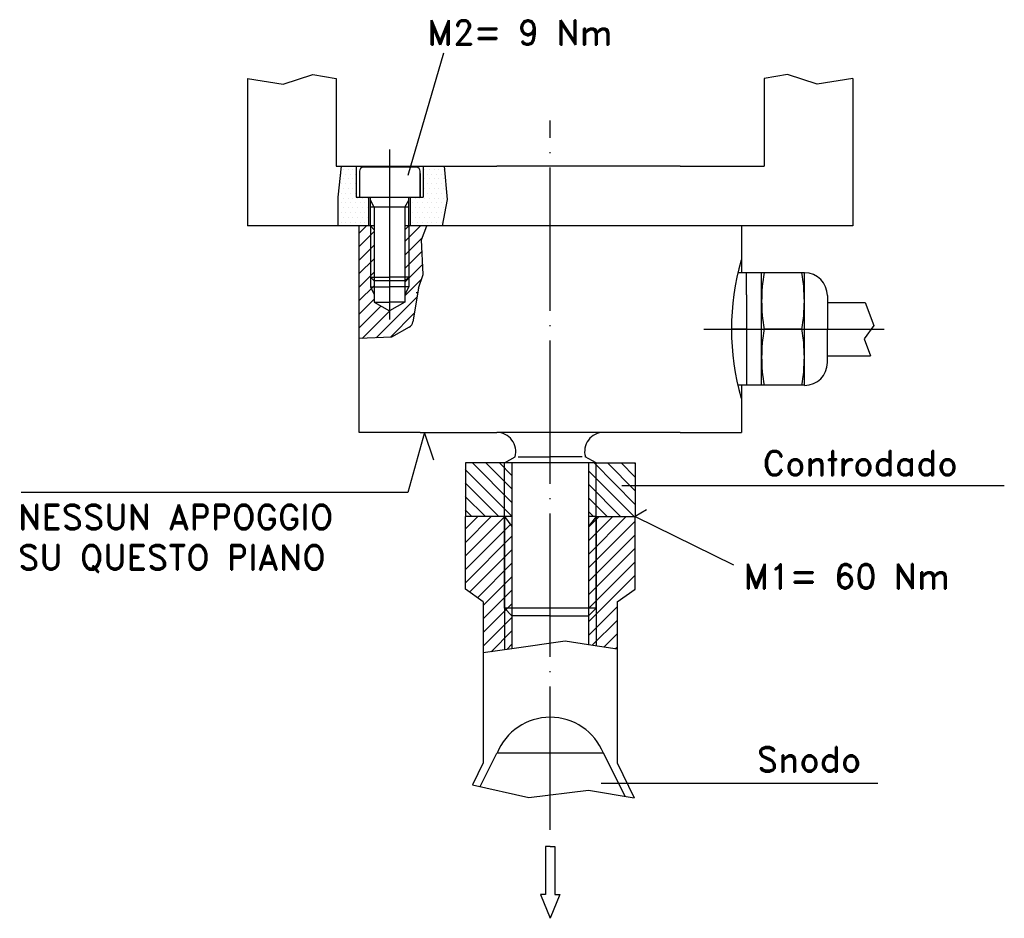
# Model space of a CAD drawing. Extents: x 185 to 288, y 347 to 441.
import ezdxf

# ---------------------------------------------------------------- set-up
doc = ezdxf.new("R2010")
doc.units = 0
doc.header["$LTSCALE"] = 15
doc.header["$MEASUREMENT"] = 0
doc.linetypes.add('TP', pattern=[1.2, 1, -0.1, 0, -0.1])
doc.layers.get('0').update_dxf_attribs({"linetype": 'CONTINUOUS'})
doc.styles.add('ROMAND', font='romand', dxfattribs={"height": 2})

# ---------------------------------------------------------------- blocks, each defined once
blk = doc.blocks.new('*X2')
at = {"color": 0}
for p, q in [((116.55, 402.22), (120.81, 406.48)), ((116.83, 403.91), (119.32, 406.41)), ((119.39, 403.65), (122.3, 406.56)), ((120.31, 403.15), (122.62, 405.46)), ((121.02, 402.45), (122.62, 404.05)), ((116.05, 400.31), (117.82, 402.08)), ((121.02, 401.04), (122.62, 402.63)), ((121.02, 399.62), (122.62, 401.22)), ((115.95, 398.79), (117.82, 400.66)), ((121.02, 398.21), (122.62, 399.8)), ((116.03, 397.46), (117.82, 399.25)), ((116.01, 396.02), (117.82, 397.84)), ((121.02, 396.79), (122.62, 398.39)), ((121.02, 395.38), (122.62, 396.98)), ((116.18, 394.78), (117.82, 396.42)), ((121.84, 394.78), (122.62, 395.56))]:
    blk.add_line(p, q, dxfattribs=at)
blk = doc.blocks.new('*X1')
at = {"color": 0}
for p, q in [((98.62, 420.4), (93.84, 425.18)), ((98.62, 421.81), (95.25, 425.18)), ((98.62, 423.23), (96.66, 425.18)), ((98.62, 424.64), (98.08, 425.18)), ((111.5, 420.25), (106.62, 425.13)), ((111.5, 421.66), (107.98, 425.18)), ((111.5, 423.07), (109.39, 425.18)), ((111.5, 424.49), (110.81, 425.18)), ((98.02, 419.58), (93.74, 423.87)), ((110.75, 419.58), (106.62, 423.71)), ((96.61, 419.58), (93.74, 422.45)), ((109.33, 419.58), (106.62, 422.3)), ((95.19, 419.58), (93.74, 421.04)), ((107.92, 419.58), (106.62, 420.88)), ((93.78, 419.58), (93.74, 419.62))]:
    blk.add_line(p, q, dxfattribs=at)
blk = doc.blocks.new('*X0')
at = {"color": 0}
for p, q in [((96.13, 470.9), (96.29, 471.05)), ((96.13, 469.48), (97.51, 470.87)), ((107.13, 469.17), (109.32, 471.36)), ((107.13, 470.58), (107.67, 471.12)), ((96.13, 468.07), (98.74, 470.68)), ((107.13, 467.76), (110.13, 470.76)), ((96.13, 466.66), (99.13, 469.66)), ((107.13, 466.34), (110.13, 469.34)), ((94.25, 463.36), (99.13, 468.24)), ((107.13, 464.93), (110.13, 467.93)), ((94.25, 461.95), (99.13, 466.83)), ((107.13, 463.51), (110.13, 466.51)), ((107.13, 462.1), (110.74, 465.71)), ((94.25, 460.53), (99.13, 465.41)), ((94.25, 464.77), (94.34, 464.87)), ((107.13, 460.68), (111.57, 465.12)), ((94.25, 459.12), (99.13, 464)), ((107.13, 459.27), (112.01, 464.15)), ((94.25, 457.7), (99.13, 462.58)), ((107.3, 458.03), (112.01, 462.74)), ((95.17, 457.21), (99.13, 461.17)), ((107.92, 457.23), (112.01, 461.32)), ((96.58, 457.21), (99.13, 459.76)), ((109.31, 457.21), (112.01, 459.91)), ((110.72, 457.21), (112.01, 458.49)), ((98, 457.21), (99.13, 458.34))]:
    blk.add_line(p, q, dxfattribs=at)
blk = doc.blocks.new('*X3')
at = {"color": 0}
for p, q in [((193.75, 424.5), (193.75, 424.5)), ((194, 425), (194, 425)), ((194.25, 424.5), (194.25, 424.5)), ((194.5, 425), (194.5, 425)), ((194.75, 424.5), (194.75, 424.5)), ((195, 425), (195, 425)), ((195.25, 424.5), (195.25, 424.5)), ((202.5, 425), (202.5, 425)), ((202.75, 424.5), (202.75, 424.5)), ((203, 425), (203, 425)), ((203.25, 424.5), (203.25, 424.5)), ((203.5, 425), (203.5, 425)), ((203.75, 424.5), (203.75, 424.5)), ((204, 425), (204, 425)), ((204.25, 424.5), (204.25, 424.5)), ((204.5, 425), (204.5, 425)), ((193.75, 423.5), (193.75, 423.5)), ((194, 424), (194, 424)), ((194.25, 423.5), (194.25, 423.5)), ((194.5, 424), (194.5, 424)), ((194.75, 423.5), (194.75, 423.5)), ((195, 424), (195, 424)), ((195.25, 423.5), (195.25, 423.5)), ((202.5, 424), (202.5, 424)), ((202.75, 423.5), (202.75, 423.5)), ((203, 424), (203, 424)), ((203.25, 423.5), (203.25, 423.5)), ((203.5, 424), (203.5, 424)), ((203.75, 423.5), (203.75, 423.5)), ((204, 424), (204, 424)), ((204.25, 423.5), (204.25, 423.5)), ((204.5, 424), (204.5, 424)), ((193.75, 422.5), (193.75, 422.5)), ((194, 423), (194, 423)), ((194.25, 422.5), (194.25, 422.5)), ((194.5, 423), (194.5, 423)), ((194.75, 422.5), (194.75, 422.5)), ((195, 423), (195, 423)), ((195.25, 422.5), (195.25, 422.5)), ((202.5, 423), (202.5, 423)), ((202.75, 422.5), (202.75, 422.5)), ((203, 423), (203, 423)), ((203.25, 422.5), (203.25, 422.5)), ((203.5, 423), (203.5, 423)), ((203.75, 422.5), (203.75, 422.5)), ((204, 423), (204, 423)), ((204.25, 422.5), (204.25, 422.5)), ((204.5, 423), (204.5, 423)), ((204.75, 422.5), (204.75, 422.5)), ((193.5, 422), (193.5, 422)), ((193.75, 421.5), (193.75, 421.5)), ((194, 422), (194, 422)), ((194.25, 421.5), (194.25, 421.5)), ((194.5, 422), (194.5, 422)), ((194.75, 421.5), (194.75, 421.5)), ((195, 422), (195, 422)), ((195.25, 421.5), (195.25, 421.5)), ((195.5, 422), (195.5, 422)), ((195.75, 421.5), (195.75, 421.5)), ((196, 422), (196, 422)), ((196.25, 421.5), (196.25, 421.5)), ((196.5, 422), (196.5, 422)), ((201.25, 421.5), (201.25, 421.5)), ((201.5, 422), (201.5, 422)), ((201.75, 421.5), (201.75, 421.5)), ((202, 422), (202, 422)), ((202.25, 421.5), (202.25, 421.5)), ((202.5, 422), (202.5, 422)), ((202.75, 421.5), (202.75, 421.5)), ((203, 422), (203, 422)), ((203.25, 421.5), (203.25, 421.5)), ((203.5, 422), (203.5, 422)), ((203.75, 421.5), (203.75, 421.5)), ((204, 422), (204, 422)), ((204.25, 421.5), (204.25, 421.5)), ((204.5, 422), (204.5, 422)), ((204.75, 421.5), (204.75, 421.5)), ((193.5, 421), (193.5, 421)), ((193.75, 420.5), (193.75, 420.5)), ((194, 421), (194, 421)), ((194.25, 420.5), (194.25, 420.5)), ((194.5, 421), (194.5, 421)), ((194.75, 420.5), (194.75, 420.5)), ((195, 421), (195, 421)), ((195.25, 420.5), (195.25, 420.5)), ((195.5, 421), (195.5, 421)), ((195.75, 420.5), (195.75, 420.5)), ((196, 421), (196, 421)), ((196.25, 420.5), (196.25, 420.5)), ((196.5, 421), (196.5, 421)), ((201.25, 420.5), (201.25, 420.5)), ((201.5, 421), (201.5, 421)), ((201.75, 420.5), (201.75, 420.5)), ((202, 421), (202, 421)), ((202.25, 420.5), (202.25, 420.5)), ((202.5, 421), (202.5, 421)), ((202.75, 420.5), (202.75, 420.5)), ((203, 421), (203, 421)), ((203.25, 420.5), (203.25, 420.5)), ((203.5, 421), (203.5, 421)), ((203.75, 420.5), (203.75, 420.5)), ((204, 421), (204, 421)), ((204.25, 420.5), (204.25, 420.5)), ((204.5, 421), (204.5, 421)), ((193.5, 420), (193.5, 420)), ((193.75, 419.5), (193.75, 419.5)), ((194, 420), (194, 420)), ((194.25, 419.5), (194.25, 419.5)), ((194.5, 420), (194.5, 420)), ((194.75, 419.5), (194.75, 419.5)), ((195, 420), (195, 420)), ((195.25, 419.5), (195.25, 419.5)), ((195.5, 420), (195.5, 420)), ((195.75, 419.5), (195.75, 419.5)), ((196, 420), (196, 420)), ((196.25, 419.5), (196.25, 419.5)), ((196.5, 420), (196.5, 420)), ((201.25, 419.5), (201.25, 419.5)), ((201.5, 420), (201.5, 420)), ((201.75, 419.5), (201.75, 419.5)), ((202, 420), (202, 420)), ((202.25, 419.5), (202.25, 419.5)), ((202.5, 420), (202.5, 420)), ((202.75, 419.5), (202.75, 419.5)), ((203, 420), (203, 420)), ((203.25, 419.5), (203.25, 419.5)), ((203.5, 420), (203.5, 420)), ((203.75, 419.5), (203.75, 419.5)), ((204, 420), (204, 420)), ((204.25, 419.5), (204.25, 419.5)), ((204.5, 420), (204.5, 420))]:
    blk.add_line(p, q, dxfattribs=at)

msp = doc.modelspace()

# ---------------------------------------------------------------- linework, layer by layer
for p, q in [((225.97, 424.41), (229.71, 437.2)), ((212.88, 433.92), (216.01, 434.93)), ((216.01, 434.93), (218.42, 434.51)), ((265.65, 434.93), (263.23, 434.51)), ((268.77, 433.92), (265.65, 434.93)), ((209.17, 434.51), (209.17, 419.09)), ((209.17, 434.51), (212.88, 433.92)), ((218.42, 434.51), (218.42, 425.33)), ((263.23, 434.51), (263.23, 425.33)), ((272.48, 434.51), (268.77, 433.92)), ((272.48, 434.51), (272.48, 419.09)), ((224.02, 427.07), (224.02, 409.3)), ((218.42, 425.33), (218.96, 425.33)), ((218.96, 425.33), (218.6, 422.09)), ((218.96, 425.33), (220.52, 425.33)), ((220.52, 425.33), (220.52, 422.1)), ((220.52, 425.33), (227.52, 425.33)), ((220.88, 424.82), (220.88, 422.1)), ((226.82, 425.22), (221.28, 425.22)), ((227.22, 422.1), (227.22, 424.82)), ((227.22, 424.59), (227.22, 422.1)), ((227.52, 425.33), (229.78, 425.33)), ((227.52, 425.33), (227.52, 422.1)), ((230.1, 421.86), (229.76, 425.33)), ((229.78, 425.33), (235.23, 425.33)), ((246.43, 425.33), (235.23, 425.33)), ((254.43, 425.33), (246.43, 425.33)), ((254.43, 425.33), (258.28, 425.33)), ((258.28, 425.33), (263.23, 425.33)), ((218.6, 422.09), (218.6, 419.09)), ((220.52, 422.1), (221.84, 422.1)), ((221.84, 422.1), (226.21, 422.1)), ((221.84, 419.09), (221.84, 422.1)), ((222.02, 419.09), (222.02, 422.1)), ((222.42, 421.07), (222.02, 421.8)), ((225.62, 421.07), (226.02, 421.8)), ((226.02, 419.09), (226.02, 422.1)), ((226.21, 422.1), (227.52, 422.1)), ((226.21, 419.09), (226.21, 422.1)), ((229.56, 419.09), (230.1, 421.86)), ((226.02, 421.07), (222.02, 421.07)), ((222.42, 421.07), (222.42, 411.13)), ((225.62, 421.07), (225.62, 411.13)), ((218.6, 419.09), (209.17, 419.09)), ((220.83, 419.09), (218.6, 419.09)), ((221.84, 419.09), (220.83, 419.09)), ((220.83, 408.86), (220.83, 419.09)), ((222.02, 419.09), (221.84, 419.09)), ((222.42, 419.09), (222.02, 419.09)), ((222.02, 419.09), (222.42, 418.69)), ((222.02, 419.09), (222.02, 412.73)), ((226.02, 419.09), (225.62, 418.69)), ((226.02, 419.09), (225.62, 419.09)), ((226.21, 419.09), (226.02, 419.09)), ((226.02, 419.09), (226.02, 412.73)), ((227.93, 419.09), (226.21, 419.09)), ((227.35, 417.62), (227.93, 419.09)), ((229.56, 419.09), (227.93, 419.09)), ((272.48, 419.09), (229.56, 419.09)), ((260.83, 419.09), (260.83, 415.49)), ((227.55, 414.02), (227.35, 417.62)), ((260.83, 415.49), (260.83, 414.17)), ((267.43, 414.17), (260.48, 414.17)), ((261.35, 411.88), (261.35, 414.17)), ((262.95, 411.49), (262.95, 414.17)), ((267.45, 414.18), (267.43, 414.18)), ((267.43, 411.49), (267.43, 414.17)), ((222.02, 413.73), (222.42, 413.33)), ((222.02, 413.73), (224.02, 413.73)), ((225.62, 413.33), (222.42, 413.33)), ((226.02, 413.73), (224.02, 413.73)), ((226.02, 413.73), (225.62, 413.33)), ((227.04, 412.57), (227.55, 414.02)), ((222.02, 412.73), (224.02, 412.73)), ((222.02, 412.73), (222.42, 411.9)), ((226.02, 412.73), (224.02, 412.73)), ((226.02, 412.73), (225.62, 411.9)), ((227.04, 412.57), (226.47, 409.06)), ((222.42, 411.13), (224.02, 410.21)), ((222.42, 411.13), (224.02, 411.13)), ((225.62, 411.13), (224.02, 411.13)), ((225.62, 411.13), (224.02, 410.21)), ((261.35, 411.88), (261.35, 404.71)), ((262.95, 405.09), (262.95, 411.49)), ((267.43, 405.09), (267.43, 411.49)), ((269.83, 411.8), (269.83, 408.3)), ((269.83, 411.09), (273.77, 411.09)), ((273.77, 411.09), (274.7, 408.68)), ((220.83, 407.3), (220.83, 408.86)), ((226.07, 408.49), (224.24, 407.47)), ((256.89, 408.29), (275.76, 408.29)), ((261.35, 408.29), (259.79, 408.29)), ((267.16, 408.29), (263.21, 408.29)), ((269.83, 404.79), (269.83, 408.3)), ((274.7, 408.68), (273.68, 407.27)), ((224.24, 407.47), (220.83, 407.3)), ((220.83, 397.49), (220.83, 407.3)), ((273.68, 407.27), (274.35, 405.49)), ((262.95, 402.42), (262.95, 405.09)), ((267.43, 402.42), (267.43, 405.09)), ((269.83, 405.49), (274.35, 405.49)), ((261.35, 404.71), (261.35, 402.42)), ((267.43, 402.42), (260.48, 402.42)), ((260.83, 402.42), (260.83, 401.09)), ((267.45, 402.42), (267.43, 402.42)), ((260.83, 401.09), (260.83, 397.49)), ((227.23, 397.49), (220.83, 397.49)), ((227.69, 397.49), (225.92, 391.22)), ((227.23, 397.49), (235.23, 397.49)), ((228.65, 394.59), (227.69, 397.49)), ((246.43, 397.49), (235.23, 397.49)), ((254.43, 397.49), (246.43, 397.49)), ((254.43, 397.49), (258.28, 397.49)), ((258.28, 397.49), (260.83, 397.49)), ((236.03, 394.29), (237.15, 394.94)), ((237.48, 394.94), (240.83, 394.94)), ((244.17, 394.94), (240.83, 394.94)), ((245.63, 394.29), (244.5, 394.94)), ((231.95, 394.29), (231.95, 388.69)), ((236.03, 394.29), (231.95, 394.29)), ((236.83, 394.29), (236.03, 394.29)), ((236.03, 379.09), (236.03, 394.29)), ((244.83, 394.29), (236.83, 394.29)), ((236.83, 394.29), (236.83, 388.69)), ((244.83, 394.29), (244.83, 388.69)), ((245.63, 394.29), (244.83, 394.29)), ((245.63, 394.29), (249.71, 394.29)), ((245.63, 379.09), (245.63, 394.29)), ((249.71, 394.29), (249.71, 388.69)), ((248.31, 391.95), (288.34, 391.95)), ((225.92, 391.22), (185.47, 391.22)), ((236.03, 388.69), (231.95, 388.69)), ((231.95, 381.1), (231.95, 388.69)), ((236.83, 388.69), (236.03, 388.69)), ((236.03, 388.69), (236.83, 387.64)), ((236.03, 388.69), (236.03, 374.74)), ((236.83, 388.69), (236.83, 378.29)), ((244.83, 388.69), (244.83, 378.29)), ((245.63, 388.69), (244.83, 388.69)), ((245.63, 388.69), (244.83, 387.64)), ((245.63, 388.69), (249.71, 388.69)), ((245.63, 388.69), (245.63, 375.16)), ((250.9, 389.4), (249.71, 388.69)), ((249.71, 381.1), (249.71, 388.69)), ((249.71, 388.69), (260, 383.65)), ((236.83, 387.64), (236.83, 374.86)), ((244.83, 387.64), (244.83, 375.28)), ((233.83, 379.76), (231.95, 381.1)), ((247.83, 379.76), (249.71, 381.1)), ((233.83, 379.76), (233.83, 374.42)), ((247.83, 379.76), (247.83, 374.82)), ((236.03, 379.09), (236.83, 378.29)), ((245.63, 379.09), (236.03, 379.09)), ((240.83, 378.29), (236.83, 378.29)), ((240.83, 378.29), (244.83, 378.29)), ((245.63, 379.09), (244.83, 378.29)), ((242.4, 375.66), (236.83, 374.86)), ((244.83, 375.28), (242.4, 375.66)), ((247.83, 374.82), (244.83, 375.28)), ((236.83, 374.86), (233.83, 374.42)), ((233.83, 374.42), (233.83, 362.94)), ((247.83, 374.82), (247.83, 362.94)), ((233.5, 360.44), (235.26, 363.93)), ((246.39, 363.93), (235.26, 363.93)), ((248.66, 359.42), (246.39, 363.93)), ((233.83, 362.94), (232.69, 360.62)), ((247.83, 362.94), (249.63, 359.26)), ((232.69, 360.62), (238.58, 359.29)), ((246.17, 360.79), (275.09, 360.79)), ((238.58, 359.29), (244.85, 360.06)), ((244.85, 360.06), (249.63, 359.26)), ((240.33, 354.16), (240.33, 349.16)), ((240.83, 354.16), (240.33, 354.16)), ((240.83, 354.16), (241.33, 354.16)), ((241.33, 354.16), (241.33, 349.16)), ((239.83, 349.16), (240.83, 346.66)), ((240.33, 349.16), (239.83, 349.16)), ((241.83, 349.16), (240.83, 346.66)), ((241.33, 349.16), (241.83, 349.16))]:
    msp.add_line(p, q)
at = {"linetype": 'TP'}
msp.add_line((240.83, 355.91), (240.83, 430.12), dxfattribs=at)
for centre, radius, start, end in [((221.28, 424.82), 0.4, 90, 180), ((226.82, 424.82), 0.4, 0, 90), ((285.4, 408.29), 25.61, 163.6686, 196.3314), ((279.16, 411.23), 16.21, 169.56, 190.44), ((251.21, 411.23), 16.21, 349.56, 10.44), ((267.45, 411.8), 2.38, 0, 90), ((226.07, 412.19), 0.8, 350.7121, 358.1484), ((225.68, 409.19), 0.8, 299.0281, 350.7121), ((279.16, 405.35), 16.21, 169.56, 190.44), ((251.21, 405.35), 16.21, 349.56, 10.44), ((267.45, 404.79), 2.38, 270, 0), ((235.23, 395.49), 2, 343.9773, 90), ((246.43, 395.49), 2, 90, 196.0227), ((240.83, 361.69), 6, 22.0081, 157.9919)]:
    msp.add_arc(centre, radius, start, end)

# ---------------------------------------------------------------- block references
msp.add_blockref('*X3', (25.19, 0))
at = {"rotation": 180}
for name, p in [('*X2', (343.44, 813.87)), ('*X1', (343.44, 813.87)), ('*X0', (343.96, 845.9))]:
    msp.add_blockref(name, p, dxfattribs=at)

# ---------------------------------------------------------------- texts
at = {"style": 'ROMAND'}
for s, p in [('M2= 9 Nm', (227.98, 438.02)), ('Controdado', (263.07, 392.97)), ('NESSUN APPOGGIO', (185.15, 387.34)), ('SU QUESTO PIANO', (185.15, 383.13)), ('M1= 60 Nm', (261.05, 381.14)), ('Snodo', (262.45, 361.98))]:
    msp.add_text(s, height=2.6, dxfattribs=at).set_placement(p)

doc.saveas('drawing.dxf')
